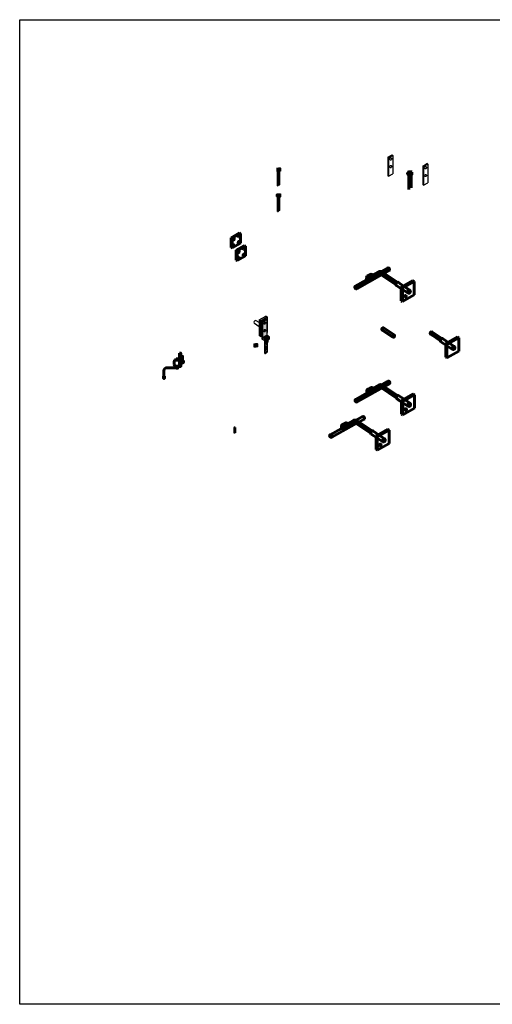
# Model space of a CAD drawing. Header units: inches. Extents: x 577 to 9538, y 274 to 2902.
# Tile 14 of 16: x 6891 to 8151, y 274 to 2902. Entities that reach past the tile are written whole.
import ezdxf

# ---------------------------------------------------------------- set-up
doc = ezdxf.new("R2010")
doc.units = ezdxf.units.IN
doc.header["$MEASUREMENT"] = 0
doc.linetypes.add('DASHED2', pattern=[0.375, 0.25, -0.125])
for name, color, linetype, lineweight in [('E-GND-GES', 92, 'Continuous', 60), ('E-ISO-LPS', 7, 'DASHED2', 40), ('E-LPS-COND', 92, 'Continuous', 60)]:
    doc.layers.add(name, color=color, linetype=linetype, lineweight=lineweight)
pattern_1 = [(75, (6171.745, 1172.293), (-7.485925, 2.005848), []), (165, (6171.745, 1172.293), (-2.005848, -7.485925), [])]

msp = doc.modelspace()

# ---------------------------------------------------------------- hatches: boundary and pattern name
at = {"layer": 'E-GND-GES', "lineweight": 30}
h = msp.add_hatch(color=0, dxfattribs=at)
h.dxf.hatch_style = 1
edge = h.paths.add_edge_path()
edge.add_ellipse((7581.96964, 2498.10991), major_axis=(4.94119, 0.24604), ratio=0.1891321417, start_angle=0, end_angle=178.92087072, ccw=False)
edge.add_line((7586.91083, 2498.46761), (7586.91083, 2506.00639))
edge.add_ellipse((7581.96964, 2505.778), major_axis=(4.94119, 0.24604), ratio=0.1891321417, start_angle=180, end_angle=358.92087072, ccw=False)
edge.add_line((7577.02845, 2505.42031), (7577.02845, 2497.88152))
edge = h.paths.add_edge_path()
edge.add_ellipse((7581.96964, 2498.10991), major_axis=(4.94119, 0.24604), ratio=0.1891321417, start_angle=180, end_angle=538.92087072)
edge.add_line((7577.02845, 2497.88152), (7577.02845, 2497.86388))
h = msp.add_hatch(color=0, dxfattribs=at)
h.dxf.hatch_style = 1
edge = h.paths.add_edge_path()
edge.add_ellipse((7581.96964, 2505.778), major_axis=(3.34505, 0.16656), ratio=0.1891321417, start_angle=0, end_angle=360)
h = msp.add_hatch(dxfattribs=at)
h.set_pattern_fill('ANSI31', color=0, scale=27, angle=194)
h.set_pattern_definition([(239, (5895.476, 1542.4195), (2.8929396, -1.7382535), [])])
edge = h.paths.add_edge_path()
edge.add_ellipse((7581.96964, 2498.10991), major_axis=(4.94119, 0.24604), ratio=0.1891321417, start_angle=226.85530253, end_angle=312.05744982, ccw=False)
edge.add_line((7578.62459, 2497.2598), (7578.62459, 2459.09007))
edge.add_arc((7581.2504, 2458.88491), 2.63381, 72.64210107, 175.53239854, ccw=False)
edge.add_arc((7582.90573, 2463.65469), 2.4177, 248.92035185, 365.55093439)
edge.add_line((7585.31209, 2463.88855), (7585.31417, 2497.58086))
at = {"layer": 'E-GND-GES'}
h = msp.add_hatch(dxfattribs=at)
h.set_pattern_fill('ANSI31', color=0, scale=5.2, angle=121)
h.set_pattern_definition([(166, (6347.3446, 1537.5685), (-0.15724923, -0.63069222), [])])
edge = h.paths.add_edge_path()
edge.add_ellipse((7932.09568, 2495.47503), major_axis=(3.34505, 0.16656), ratio=0.1891321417, start_angle=0, end_angle=360)
at = {"layer": 'E-GND-GES', "lineweight": 30}
h = msp.add_hatch(color=0, dxfattribs=at)
h.dxf.hatch_style = 1
h.paths.add_polyline_path([(7577.02845, 2433.99541), (7575.05941, 2435.30875), (7575.05941, 2431.42418), (7577.02845, 2430.11084)])
h.paths.add_polyline_path([(7577.02845, 2435.84812), (7575.05941, 2435.30875), (7577.02845, 2433.99541)])
h = msp.add_hatch(color=0, dxfattribs=at)
h.dxf.hatch_style = 1
edge = h.paths.add_edge_path()
edge.add_ellipse((7581.96964, 2429.25615), major_axis=(4.94119, 0.24604), ratio=0.1891321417, start_angle=0, end_angle=178.92087072, ccw=False)
edge.add_line((7586.91083, 2429.61385), (7586.91083, 2437.15263))
edge.add_ellipse((7581.96964, 2436.92424), major_axis=(4.94119, 0.24604), ratio=0.1891321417, start_angle=180, end_angle=358.92087072, ccw=False)
edge.add_line((7577.02845, 2436.56654), (7577.02845, 2429.02776))
edge = h.paths.add_edge_path()
edge.add_ellipse((7581.96964, 2429.25615), major_axis=(4.94119, 0.24604), ratio=0.1891321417, start_angle=180, end_angle=538.92087072)
edge.add_line((7577.02845, 2429.02776), (7577.02845, 2429.01011))
h = msp.add_hatch(color=0, dxfattribs=at)
h.dxf.hatch_style = 1
edge = h.paths.add_edge_path()
edge.add_ellipse((7581.96964, 2436.92424), major_axis=(3.34505, 0.16656), ratio=0.1891321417, start_angle=0, end_angle=360)
h = msp.add_hatch(dxfattribs=at)
h.set_pattern_fill('ANSI31', color=0, scale=27, angle=194)
h.set_pattern_definition([(239, (5895.476, 1473.5658), (2.8929396, -1.7382535), [])])
edge = h.paths.add_edge_path()
edge.add_ellipse((7581.96964, 2429.25615), major_axis=(4.94119, 0.24604), ratio=0.1891321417, start_angle=226.85530253, end_angle=312.05744982, ccw=False)
edge.add_line((7578.62459, 2428.40603), (7578.62459, 2390.23631))
edge.add_arc((7581.2504, 2390.03115), 2.63381, 72.64210107, 175.53239854, ccw=False)
edge.add_arc((7582.90573, 2394.80092), 2.4177, 248.92035185, 365.55093439)
edge.add_line((7585.31209, 2395.03479), (7585.31417, 2428.7271))
at = {"layer": 'E-GND-GES'}
h = msp.add_hatch(dxfattribs=at)
h.set_pattern_fill('NET', color=0, scale=62, angle=75)
h.set_pattern_definition(pattern_1)
edge = h.paths.add_edge_path()
edge.add_ellipse((7874.19333, 2236.10437), major_axis=(2.20632, -3.33649), ratio=0.7989329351, start_angle=360, end_angle=540)
edge.add_line((7871.98701, 2239.44086), (7854.91329, 2229.80793))
edge.add_arc((7852.16859, 2222.2935), 8, 56.29690175, 69.93490284, ccw=False)
edge.add_line((7856.6077, 2228.94889), (7862.57554, 2224.96837))
edge.add_line((7862.57554, 2224.96837), (7876.39965, 2232.76788))
h = msp.add_hatch(dxfattribs=at)
h.set_pattern_fill('NET', color=0, scale=62, angle=75)
h.set_pattern_definition(pattern_1)
edge = h.paths.add_edge_path()
edge.add_line((7855.7496, 2221.1172), (7855.28087, 2221.42984))
edge.add_arc((7851.95153, 2216.4383), 6, 56.29690175, 119.45708408)
edge.add_line((7849.0009, 2221.66264), (7832.47193, 2212.32734))
edge.add_line((7832.47193, 2212.32734), (7832.47193, 2211.25914))
edge.add_line((7832.47193, 2211.25914), (7823.70867, 2206.30979))
edge.add_line((7823.70867, 2206.30979), (7816.13666, 2207.9303))
edge.add_line((7816.13666, 2207.9303), (7786.27447, 2191.08216))
edge.add_ellipse((7788.16659, 2187.5684), major_axis=(2.20632, -3.33649), ratio=0.7989329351, start_angle=0, end_angle=173.53453794, ccw=False)
edge.add_line((7790.37291, 2184.23191), (7855.7496, 2221.1172))
h = msp.add_hatch(dxfattribs=at)
h.set_pattern_fill('ANSI31', color=0, scale=12, angle=140)
h.set_pattern_definition([(185, (6171.7453, 1172.2933), (0.1307336, -1.494292), [])])
edge = h.paths.add_edge_path()
edge.add_arc((7852.16859, 2222.2935), 8, 56.29690175, 119.45708408)
edge.add_line((7848.23442, 2229.2593), (7832.29681, 2220.25798))
edge.add_ellipse((7828.68593, 2219.11514), major_axis=(3.78638, 0.09393), ratio=0.9995949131, start_angle=355.21845111, end_angle=376.14767709, ccw=False)
edge.add_line((7832.46696, 2218.89057), (7832.47193, 2218.89338))
edge.add_line((7832.47193, 2218.89338), (7832.47193, 2212.32734))
edge.add_line((7832.47193, 2212.32734), (7849.0009, 2221.66264))
edge.add_arc((7851.95153, 2216.4383), 6, 56.29690175, 119.45708408, ccw=False)
edge.add_line((7855.28087, 2221.42984), (7894.12309, 2195.52227))
edge.add_ellipse((7898.02589, 2197.12114), major_axis=(-2.17242, -4.1537), ratio=0.7989329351, start_angle=216.76940226, end_angle=313.4812668, ccw=False)
edge.add_line((7897.77966, 2201.4874), (7856.6077, 2228.94889))
at = {"layer": 'E-GND-GES', "lineweight": 30}
h = msp.add_hatch(color=0, dxfattribs=at)
h.dxf.hatch_style = 1
h.paths.add_polyline_path([(7537.00489, 2097.29372), (7548.09466, 2103.56708), (7550.0637, 2102.25374), (7550.03554, 2066.38682), (7551.57173, 2067.25583), (7551.57173, 2108.72783), (7533.52339, 2098.51807), (7533.52339, 2057.04607), (7537.00489, 2059.01552)])
h = msp.add_hatch(color=0, dxfattribs=at)
h.dxf.hatch_style = 1
h.paths.add_polyline_path([(7550.0637, 2102.25374), (7538.97394, 2095.98037), (7538.97394, 2053.61464), (7550.03042, 2059.86918)])
edge = h.paths.add_edge_path(flags=16)
edge.add_ellipse((7544.52544, 2092.7528), major_axis=(-1.56414, -2.99067), ratio=0.7989329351, start_angle=329.14922726, end_angle=561.1014418, ccw=False)
edge.add_ellipse((7544.52544, 2092.7528), major_axis=(-1.56414, -2.99067), ratio=0.7989329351, start_angle=201.1014418, end_angle=329.14922726, ccw=False)
edge = h.paths.add_edge_path(flags=16)
edge.add_ellipse((7544.52544, 2072.0168), major_axis=(-1.56414, -2.99067), ratio=0.7989329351, start_angle=202.51259684, end_angle=328.97539206, ccw=False)
edge.add_ellipse((7544.52544, 2072.0168), major_axis=(-1.56414, -2.99067), ratio=0.7989329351, start_angle=328.97539206, end_angle=562.51259684, ccw=False)
h = msp.add_hatch(color=0, dxfattribs=at)
h.dxf.hatch_style = 1
edge = h.paths.add_edge_path()
edge.add_line((7550.0637, 2059.88801), (7538.97394, 2053.61464))
edge.add_line((7538.97394, 2053.61464), (7543.78885, 2050.40312))
edge.add_ellipse((7548.29473, 2049.61365), major_axis=(4.63216, 0), ratio=0.7348932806, start_angle=37.11612019, end_angle=166.59024122, ccw=False)
edge.add_line((7551.98848, 2051.66782), (7557.61552, 2054.85098))
edge.add_line((7557.61552, 2054.85098), (7550.0637, 2059.88801))
h = msp.add_hatch(color=0, dxfattribs=at)
h.dxf.hatch_style = 1
edge = h.paths.add_edge_path()
edge.add_ellipse((7548.29473, 2049.61365), major_axis=(4.63216, 0), ratio=0.7348932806, start_angle=37.11612019, end_angle=166.59024122)
edge.add_line((7543.78885, 2050.40312), (7544.95, 2049.62863))
edge.add_ellipse((7548.29473, 2049.61365), major_axis=(3.34479, 0), ratio=0.7348932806, start_angle=36.93466646, end_angle=179.65066297, ccw=False)
edge.add_line((7550.96829, 2051.09071), (7551.98848, 2051.66782))
edge = h.paths.add_edge_path()
edge.add_ellipse((7548.29473, 2049.61365), major_axis=(3.34479, 0), ratio=0.7348932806, start_angle=36.93466646, end_angle=179.65066297)
edge.add_line((7544.95, 2049.62863), (7546.52576, 2048.57761))
edge.add_line((7546.52576, 2048.57761), (7550.96829, 2051.09071))
at = {"layer": 'E-GND-GES'}
h = msp.add_hatch(dxfattribs=at)
h.set_pattern_fill('ANSI31', color=0, scale=9.1, angle=60)
h.set_pattern_definition([(105, (6330.6818, 1071.4648), (-1.0987406, -0.29440666), [])])
edge = h.paths.add_edge_path()
edge.add_ellipse((8016.8651, 2046.9199), major_axis=(-2.17242, -4.1537), ratio=0.7989329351, start_angle=216.76940226, end_angle=313.4812668, ccw=False)
edge.add_line((8014.52406, 2052.68338), (7990.4728, 2068.72546))
edge.add_ellipse((7988.84348, 2065.61018), major_axis=(-1.62932, -3.11528), ratio=0.7989329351, start_angle=180, end_angle=360)
edge.add_line((7987.21416, 2062.49491), (8012.9623, 2045.32103))
at = {"layer": 'E-GND-GES', "lineweight": 30}
h = msp.add_hatch(color=0, dxfattribs=at)
h.dxf.hatch_style = 1
edge = h.paths.add_edge_path()
edge.add_ellipse((7520.47572, 2029.1389), major_axis=(4.94119, 0.24604), ratio=0.1891321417, start_angle=0, end_angle=178.92087072, ccw=False)
edge.add_line((7525.41691, 2029.38493), (7525.41691, 2037.03538))
edge.add_ellipse((7520.47572, 2036.80699), major_axis=(4.94119, 0.24604), ratio=0.1891321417, start_angle=180, end_angle=358.92087072, ccw=False)
edge.add_line((7515.53453, 2036.56095), (7515.53453, 2028.9105))
edge = h.paths.add_edge_path()
edge.add_ellipse((7520.47572, 2029.1389), major_axis=(4.94119, 0.24604), ratio=0.1891321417, start_angle=180, end_angle=538.92087072)
edge.add_line((7515.53453, 2028.9105), (7515.53453, 2028.89286))
h = msp.add_hatch(color=0, dxfattribs=at)
h.dxf.hatch_style = 1
edge = h.paths.add_edge_path()
edge.add_ellipse((7520.47572, 2036.80699), major_axis=(3.34505, 0.16656), ratio=0.1891321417, start_angle=0, end_angle=360)
h = msp.add_hatch(color=0, dxfattribs=at)
h.dxf.hatch_style = 1
edge = h.paths.add_edge_path()
edge.add_line((7552.92689, 2047.57951), (7546.52576, 2043.95845))
edge.add_line((7546.52576, 2043.95845), (7543.66256, 2045.86819))
edge.add_line((7543.66256, 2045.86819), (7543.66256, 2041.85861))
edge.add_ellipse((7548.29473, 2041.85861), major_axis=(4.63216, 0), ratio=0.7348932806, start_angle=180, end_angle=223.7736179)
edge.add_ellipse((7548.29473, 2041.85861), major_axis=(4.63216, 0), ratio=0.7348932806, start_angle=223.7736179, end_angle=316.2152441)
edge.add_ellipse((7548.29473, 2041.85861), major_axis=(4.63216, 0), ratio=0.7348932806, start_angle=316.2152441, end_angle=360)
edge.add_line((7552.92689, 2041.85861), (7552.92689, 2047.57951))
h = msp.add_hatch(dxfattribs=at)
h.set_pattern_fill('ANSI31', color=0, scale=27)
h.set_pattern_definition([(45, (5962.0074, 1069.4122), (-2.3864854, 2.3864854), [])])
edge = h.paths.add_edge_path()
edge.add_ellipse((7548.29473, 2041.85861), major_axis=(4.63216, 0), ratio=0.7348932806, start_angle=223.7736179, end_angle=316.2152441, ccw=False)
edge.add_line((7544.94994, 2039.50359), (7544.94994, 2011.12286))
edge.add_arc((7547.57575, 2010.9177), 2.63381, 72.64210107, 175.53239854, ccw=False)
edge.add_arc((7549.23108, 2015.68748), 2.4177, 248.92035185, 365.55093439)
edge.add_line((7551.63744, 2015.92134), (7551.63889, 2039.50311))
at = {"layer": 'E-GND-GES'}
h = msp.add_hatch(color=0, dxfattribs=at)
h.dxf.hatch_style = 1
h.paths.add_polyline_path([(7317.01218, 1977.00807), (7320.74874, 1977.00807), (7320.74874, 2012.26566), (7317.01218, 2012.26566)])
h = msp.add_hatch(color=0, dxfattribs=at)
h.dxf.hatch_style = 1
h.paths.add_polyline_path([(7315.12374, 1997.13687), (7308.1383, 1997.13687), (7308.1383, 1993.38687), (7315.12374, 1993.38687)])
h.paths.add_polyline_path([(7317.01218, 1997.13687), (7315.12374, 1997.13687), (7315.12374, 1993.38687), (7317.01218, 1993.38687)])
h = msp.add_hatch(color=0, dxfattribs=at)
h.dxf.hatch_style = 1
h.paths.add_polyline_path([(7312.59249, 1971.97242), (7312.59249, 1977.52576), (7311.40402, 1974.74909), (7311.40402, 1971.97242)])
h.paths.add_polyline_path([(7312.59249, 1977.52576), (7311.40402, 1977.52576), (7311.40402, 1974.74909)], flags=17)
h.paths.add_polyline_path([(7311.40402, 1974.74909), (7311.40402, 1977.52576), (7310.21556, 1977.52576), (7310.21556, 1971.97242)])
h.paths.add_polyline_path([(7311.37318, 1971.97242, -0.0151483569), (7311.40402, 1974.74909), (7310.21556, 1971.97242)])
h = msp.add_hatch(color=0, dxfattribs=at)
h.dxf.hatch_style = 1
h.paths.add_polyline_path([(7311.40402, 1971.97242), (7311.40402, 1974.74909), (7310.21556, 1971.97242)])
h = msp.add_hatch(color=0, dxfattribs=at)
h.dxf.hatch_style = 1
h.paths.add_polyline_path([(7277.27743, 1944.97242), (7277.27743, 1950.52576), (7276.08896, 1947.74909), (7276.08896, 1944.97242)])
h.paths.add_polyline_path([(7277.27743, 1950.52576), (7276.08896, 1950.52576), (7276.08896, 1947.74909)], flags=17)
h.paths.add_polyline_path([(7276.08896, 1947.74909), (7276.08896, 1950.52576), (7274.90049, 1950.52576), (7274.90049, 1944.97242)])
h.paths.add_polyline_path([(7276.05811, 1944.97242, -0.0151483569), (7276.08896, 1947.74909), (7274.90049, 1944.97242)])
h = msp.add_hatch(color=0, dxfattribs=at)
h.dxf.hatch_style = 1
h.paths.add_polyline_path([(7276.08896, 1944.97242), (7276.08896, 1947.74909), (7274.90049, 1944.97242)])
h = msp.add_hatch(dxfattribs=at)
h.set_pattern_fill('NET', color=0, scale=65, angle=-12.62011151)
h.set_pattern_definition([(347.3799, (6023.141, 1288.551), (1.775197, 7.9287), []), (77.3799, (6023.141, 1288.551), (-7.9287, 1.775197), [])])
edge = h.paths.add_edge_path()
edge.add_ellipse((7874.95747, 1933.88878), major_axis=(2.20632, -3.33649), ratio=0.7989329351, start_angle=360, end_angle=540)
edge.add_line((7872.75116, 1937.22527), (7787.03861, 1888.86656))
edge.add_ellipse((7788.93073, 1885.35281), major_axis=(2.20632, -3.33649), ratio=0.7989329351, start_angle=0, end_angle=173.53453794, ccw=False)
edge.add_line((7796.39447, 1884.98253), (7877.16379, 1930.55229))
h = msp.add_hatch(dxfattribs=at)
h.set_pattern_fill('ANSI31', color=0, scale=9.1, angle=60)
h.set_pattern_definition([(105, (6212.6067, 919.4504), (-1.0987406, -0.29440666), [])])
edge = h.paths.add_edge_path()
edge.add_ellipse((7898.79004, 1894.90554), major_axis=(-2.17242, -4.1537), ratio=0.7989329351, start_angle=216.76940226, end_angle=313.4812668, ccw=False)
edge.add_line((7898.5438, 1899.27181), (7872.39773, 1916.71111))
edge.add_ellipse((7870.76842, 1913.59583), major_axis=(-1.62932, -3.11528), ratio=0.7989329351, start_angle=180, end_angle=350.25066906)
edge.add_line((7868.74117, 1910.74597), (7894.88723, 1893.30667))
h = msp.add_hatch(dxfattribs=at)
h.set_pattern_fill('ANSI31', color=0, scale=12, angle=140)
h.set_pattern_definition([(185, (6104.798, 775.6703), (0.1307336, -1.494292), [])])
edge = h.paths.add_edge_path()
edge.add_arc((7785.22124, 1825.67054), 8, 56.29690175, 119.45708408)
edge.add_line((7781.28706, 1832.63634), (7765.34946, 1823.63503))
edge.add_ellipse((7761.73858, 1822.49218), major_axis=(3.78638, 0.09393), ratio=0.9995949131, start_angle=355.21845111, end_angle=376.14767709, ccw=False)
edge.add_line((7765.51961, 1822.26761), (7765.52458, 1822.27042))
edge.add_line((7765.52458, 1822.27042), (7765.52458, 1815.70438))
edge.add_line((7765.52458, 1815.70438), (7782.05355, 1825.03968))
edge.add_arc((7785.00418, 1819.81534), 6, 56.29690175, 119.45708408, ccw=False)
edge.add_line((7788.33352, 1824.80688), (7827.17574, 1798.89931))
edge.add_ellipse((7831.07854, 1800.49818), major_axis=(-2.17242, -4.1537), ratio=0.7989329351, start_angle=216.76940226, end_angle=313.4812668, ccw=False)
edge.add_line((7830.8323, 1804.86444), (7789.66035, 1832.32594))
at = {"layer": 'E-ISO-LPS', "linetype": 'Continuous', "transparency": 33554687}
h = msp.add_hatch(color=0, dxfattribs=at)
h.dxf.hatch_style = 1
edge = h.paths.add_edge_path()
edge.add_line((7465.47367, 1811.33424), (7465.33642, 1811.20682))
edge.add_line((7465.33642, 1811.20682), (7464.56005, 1810.75539))
edge.add_line((7464.56005, 1810.75539), (7463.77924, 1811.20298))
edge.add_line((7463.77924, 1811.20298), (7463.77647, 1812.10298))
edge.add_line((7463.77647, 1812.10298), (7463.91388, 1812.23054))
edge.add_arc((7460.97989, 1818.17159), 6.62603, 296.28249635, 304.07086136)
edge.add_line((7464.69191, 1812.68295), (7465.47414, 1812.12324))
edge.add_line((7465.47414, 1812.12324), (7465.4749, 1813.39207))
edge.add_ellipse((7464.42362, 1813.41021), major_axis=(1.05129, -0.01814), ratio=0.3170602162, start_angle=360, end_angle=453.75300662)
edge.add_ellipse((7464.42362, 1813.41021), major_axis=(1.05129, -0.01814), ratio=0.3170602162, start_angle=453.75300662, end_angle=540.60517524)
edge.add_line((7463.37233, 1813.42483), (7463.36826, 1806.64286))
edge.add_line((7463.36826, 1806.64286), (7465.47083, 1806.60658))
edge.add_line((7465.47083, 1806.60658), (7465.47183, 1808.26581))
edge.add_line((7465.47183, 1808.26581), (7465.33458, 1808.1384))
edge.add_line((7465.33458, 1808.1384), (7464.55821, 1807.68696))
edge.add_line((7464.55821, 1807.68696), (7463.7774, 1808.13456))
edge.add_line((7463.7774, 1808.13456), (7463.77462, 1809.03455))
edge.add_line((7463.77462, 1809.03455), (7463.91204, 1809.16212))
edge.add_arc((7460.97805, 1815.10316), 6.62603, 296.28249635, 304.07086136)
edge.add_line((7464.69007, 1809.61452), (7465.4723, 1809.05482))
edge.add_line((7465.4723, 1809.05482), (7465.47367, 1811.33424))
edge = h.paths.add_edge_path()
edge.add_line((7465.46958, 1804.51373), (7465.33233, 1804.38631))
edge.add_line((7465.33233, 1804.38631), (7464.55595, 1803.93488))
edge.add_line((7464.55595, 1803.93488), (7463.77515, 1804.38247))
edge.add_line((7463.77515, 1804.38247), (7463.77237, 1805.28247))
edge.add_line((7463.77237, 1805.28247), (7463.90979, 1805.41003))
edge.add_arc((7460.9758, 1811.35107), 6.62603, 296.28249635, 304.07086136)
edge.add_line((7464.68782, 1805.86244), (7465.47005, 1805.30273))
edge.add_line((7465.47005, 1805.30273), (7465.47083, 1806.60658))
edge.add_line((7465.47083, 1806.60658), (7463.36826, 1806.64286))
edge.add_line((7463.36826, 1806.64286), (7463.36416, 1799.82235))
edge.add_ellipse((7464.41545, 1799.80421), major_axis=(1.05129, -0.01814), ratio=0.3170602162, start_angle=0.60517524, end_angle=180, ccw=False)
edge.add_line((7465.46674, 1799.78959), (7465.46773, 1801.4453))
edge.add_line((7465.46773, 1801.4453), (7465.33049, 1801.31789))
edge.add_line((7465.33049, 1801.31789), (7464.55411, 1800.86645))
edge.add_line((7464.55411, 1800.86645), (7463.77331, 1801.31405))
edge.add_line((7463.77331, 1801.31405), (7463.77053, 1802.21404))
edge.add_line((7463.77053, 1802.21404), (7463.90795, 1802.34161))
edge.add_arc((7460.97396, 1808.28265), 6.62603, 296.28249635, 304.07086136)
edge.add_line((7464.68598, 1802.79401), (7465.46821, 1802.23431))
edge.add_line((7465.46821, 1802.23431), (7465.46958, 1804.51373))
at = {"layer": 'E-ISO-LPS', "linetype": 'Continuous', "transparency": 33554559}
h = msp.add_hatch(color=0, dxfattribs=at)
h.dxf.hatch_style = 1
edge = h.paths.add_edge_path()
edge.add_ellipse((7464.41545, 1799.80421), major_axis=(1.05129, -0.01814), ratio=0.3170602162, start_angle=180, end_angle=360)
edge.add_line((7465.46674, 1799.78607), (7465.46674, 1799.78959))
edge.add_ellipse((7464.41545, 1799.80421), major_axis=(1.05129, -0.01814), ratio=0.3170602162, start_angle=0.60517524, end_angle=180)
edge = h.paths.add_edge_path(flags=16)
edge.add_ellipse((7464.41545, 1799.80421), major_axis=(0.94616, -0.01633), ratio=0.3170602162, start_angle=0, end_angle=360)

# ---------------------------------------------------------------- linework, layer by layer
at = {"layer": 'E-GND-GES', "color": 0, "lineweight": 30}
for p, q in [((7873.12717, 2535.24702), (7884.21693, 2541.52038)), ((7875.09621, 2533.93368), (7873.12717, 2535.24702)), ((7873.12717, 2535.24702), (7873.12717, 2485.78457)), ((7875.09621, 2533.93368), (7886.18597, 2540.20704)), ((7875.09621, 2533.93368), (7875.09621, 2484.47123)), ((7886.18597, 2540.20704), (7884.21693, 2541.52038)), ((7886.18597, 2540.20704), (7886.18597, 2490.74459)), ((7577.02845, 2505.54961), (7577.02845, 2497.86388)), ((7578.62459, 2459.09007), (7578.62459, 2497.2598)), ((7585.31209, 2463.88855), (7585.31417, 2497.58086)), ((7586.91083, 2506.02404), (7586.91083, 2498.35595)), ((7966.15962, 2511.70885), (7977.24939, 2517.98222)), ((7968.12867, 2510.39551), (7966.15962, 2511.70885)), ((7966.15962, 2511.70885), (7966.15962, 2462.2464)), ((7968.12867, 2510.39551), (7979.21843, 2516.66888)), ((7968.12867, 2510.39551), (7968.12867, 2460.93306)), ((7979.21843, 2516.66888), (7977.24939, 2517.98222)), ((7979.21843, 2516.66888), (7979.21843, 2467.20642)), ((7875.09621, 2484.47123), (7873.12717, 2485.78457)), ((7875.09621, 2484.47123), (7886.18597, 2490.74459)), ((7927.1545, 2492.5462), (7925.18545, 2493.85954)), ((7927.1545, 2488.66162), (7925.18545, 2489.97497)), ((7968.12867, 2460.93306), (7966.15962, 2462.2464)), ((7968.12867, 2460.93306), (7979.21843, 2467.20642)), ((7575.05087, 2435.30641), (7577.04512, 2435.85268)), ((7577.02845, 2433.99541), (7575.05941, 2435.30875)), ((7575.05941, 2435.30875), (7575.05941, 2431.42418)), ((7577.02845, 2430.11084), (7575.05941, 2431.42418)), ((7577.02845, 2436.69585), (7577.02845, 2429.01011)), ((7578.62459, 2390.23631), (7578.62459, 2428.40603)), ((7585.31209, 2395.03479), (7585.31417, 2428.7271)), ((7586.91083, 2437.17028), (7586.91083, 2429.50219)), ((7529.58531, 2101.14476), (7547.63365, 2111.35451)), ((7533.52339, 2098.51807), (7551.57173, 2108.72783)), ((7537.00489, 2097.29372), (7548.09466, 2103.56708)), ((7551.57173, 2108.72783), (7547.63365, 2111.35451)), ((7550.0637, 2102.25374), (7548.09466, 2103.56708)), ((7551.57173, 2108.72783), (7551.57173, 2067.25583)), ((7524.02079, 2086.57973), (7517.52597, 2090.91174)), ((7529.58531, 2093.6254), (7521.69702, 2098.88685)), ((7529.58531, 2082.86822), (7524.02079, 2086.57973)), ((7533.52339, 2098.51807), (7529.58531, 2101.14476)), ((7529.58531, 2101.14476), (7529.58531, 2059.67276)), ((7533.52339, 2098.51807), (7533.52339, 2057.04607)), ((7538.97394, 2095.98037), (7537.00489, 2097.29372)), ((7537.00489, 2097.29372), (7537.00489, 2050.30882)), ((7538.97394, 2095.98037), (7550.0637, 2102.25374)), ((7538.97394, 2095.98037), (7538.97394, 2048.99548)), ((7550.0637, 2102.25374), (7550.03042, 2059.86918)), ((7533.52339, 2057.04607), (7529.58531, 2059.67276)), ((7533.52339, 2057.04607), (7537.00489, 2059.01552)), ((7538.97394, 2048.99548), (7537.00489, 2050.30882)), ((7538.97394, 2053.61464), (7550.0637, 2059.88801)), ((7546.52576, 2048.57761), (7538.97394, 2053.61464)), ((7546.52576, 2048.57761), (7557.61552, 2054.85098)), ((7546.52576, 2043.95845), (7557.61552, 2050.23181)), ((7550.02667, 2066.3818), (7551.57173, 2067.25583)), ((7557.61552, 2054.85098), (7550.0637, 2059.88801)), ((7557.61552, 2050.23181), (7557.61552, 2054.85098)), ((7515.53453, 2036.57859), (7515.53453, 2028.89286)), ((7525.41691, 2037.05302), (7525.41691, 2029.38493)), ((7546.52576, 2043.95845), (7538.97394, 2048.99548)), ((7543.66256, 2045.86819), (7543.66256, 2049.61365)), ((7543.66256, 2045.86819), (7543.66256, 2041.85861)), ((7544.94994, 2011.12286), (7544.94994, 2039.50359)), ((7546.52576, 2043.95845), (7546.52576, 2048.57761)), ((7551.63744, 2015.92134), (7551.63889, 2039.50311)), ((7552.92689, 2047.57951), (7552.92689, 2049.61365)), ((7552.92689, 2047.57951), (7552.92689, 2041.85861))]:
    msp.add_line(p, q, dxfattribs=at)
at = {"layer": 'E-GND-GES', "color": 0, "lineweight": 20}
msp.add_line((7925.17692, 2493.8572), (7927.17116, 2494.40347), dxfattribs=at)
at = {"layer": 'E-GND-GES', "color": 0}
for p, q in [((7925.18545, 2493.85954), (7925.18545, 2489.97497)), ((7927.1545, 2495.24664), (7927.1545, 2487.5609)), ((7928.75064, 2448.7871), (7928.75064, 2486.95682)), ((7935.43814, 2453.58558), (7935.44021, 2487.27788)), ((7937.03687, 2495.72106), (7937.03687, 2488.05297)), ((7455.02586, 2320.42936), (7477.58628, 2333.19156)), ((7455.02586, 2320.42936), (7455.02586, 2294.50936)), ((7457.48716, 2318.78768), (7455.02586, 2320.42936)), ((7457.48716, 2318.78768), (7480.04758, 2331.54988)), ((7457.48716, 2318.78768), (7457.48716, 2292.86768)), ((7480.04758, 2331.54988), (7477.58628, 2333.19156)), ((7480.04758, 2331.54988), (7480.04758, 2305.62988)), ((7457.48716, 2292.86768), (7455.02586, 2294.50936)), ((7457.48716, 2292.86768), (7480.04758, 2305.62988)), ((7468.35812, 2286.74266), (7490.91854, 2299.50486)), ((7468.35812, 2286.74266), (7468.35812, 2260.82266)), ((7470.81942, 2285.10098), (7468.35812, 2286.74266)), ((7470.81942, 2285.10098), (7493.37984, 2297.86318)), ((7493.37984, 2297.86318), (7490.91854, 2299.50486)), ((7493.37984, 2297.86318), (7493.37984, 2271.94318)), ((7470.81942, 2259.18098), (7468.35812, 2260.82266)), ((7470.81942, 2285.10098), (7470.81942, 2259.18098)), ((7470.81942, 2259.18098), (7493.37984, 2271.94318)), ((7816.13666, 2207.9303), (7871.98701, 2239.44086)), ((7785.96027, 2190.90489), (7816.13666, 2207.9303)), ((7790.37291, 2184.23191), (7855.7496, 2221.1172)), ((7816.13666, 2207.9303), (7816.13666, 2214.07264)), ((7816.13666, 2207.9303), (7823.70867, 2206.30979)), ((7818.1072, 2217.48968), (7826.76728, 2222.38076)), ((7823.70867, 2213.94402), (7832.47193, 2218.89338)), ((7823.70867, 2206.30979), (7823.70867, 2213.94402)), ((7823.70867, 2206.30979), (7832.47193, 2211.25914)), ((7832.29681, 2220.25798), (7848.23442, 2229.2593)), ((7832.47193, 2212.32734), (7849.0009, 2221.66264)), ((7832.47193, 2211.25914), (7832.47193, 2218.89338)), ((7894.12309, 2195.52227), (7855.28087, 2221.42984)), ((7855.7496, 2221.1172), (7876.39965, 2232.76788)), ((7897.77966, 2201.4874), (7856.6077, 2228.94889)), ((7902.61891, 2188.45492), (7895.85347, 2192.96743)), ((7908.67985, 2195.61769), (7900.19831, 2201.27484)), ((7926.95097, 2172.22555), (7902.61891, 2188.45492)), ((7908.41528, 2187.98463), (7939.7492, 2205.70991)), ((7911.83376, 2185.70453), (7908.41528, 2187.98463)), ((7908.41528, 2187.98463), (7908.41528, 2151.98463)), ((7931.29581, 2180.53295), (7908.67985, 2195.61769)), ((7911.83376, 2185.70453), (7943.16768, 2203.4298)), ((7911.83376, 2185.70453), (7911.83376, 2149.70453)), ((7943.16768, 2203.4298), (7939.7492, 2205.70991)), ((7943.16768, 2203.4298), (7943.16768, 2167.4298)), ((7911.83376, 2149.70453), (7943.16768, 2167.4298)), ((7911.83376, 2149.70453), (7908.41528, 2151.98463)), ((7889.73747, 2060.94682), (7861.45056, 2079.81405)), ((7886.47884, 2054.71626), (7858.19193, 2073.5835)), ((8012.9623, 2045.32103), (7987.21416, 2062.49491)), ((8016.61886, 2051.28616), (7990.4728, 2068.72546)), ((8027.51906, 2045.41645), (8019.03752, 2051.0736)), ((8027.25449, 2037.78339), (8058.58841, 2055.50867)), ((8030.67296, 2035.50329), (8062.00689, 2053.22856)), ((8062.00689, 2053.22856), (8058.58841, 2055.50867)), ((8062.00689, 2053.22856), (8062.00689, 2017.22856)), ((8021.45811, 2038.25368), (8014.69268, 2042.76619)), ((8045.79018, 2022.02431), (8021.45811, 2038.25368)), ((8030.67296, 2035.50329), (8027.25449, 2037.78339)), ((8027.25449, 2037.78339), (8027.25449, 2001.78339)), ((8050.13502, 2030.33171), (8027.51906, 2045.41645)), ((8030.67296, 2035.50329), (8030.67296, 1999.50329)), ((8030.67296, 1999.50329), (8027.25449, 2001.78339)), ((8030.67296, 1999.50329), (8062.00689, 2017.22856)), ((7311.42174, 1973.34284), (7284.08896, 1973.34284)), ((7303.3215, 1989.13701), (7303.32145, 1982.15727)), ((7317.01218, 1997.13687), (7308.1383, 1997.13687)), ((7308.1383, 1997.13687), (7308.1383, 1993.38687)), ((7317.01218, 1993.38687), (7308.1383, 1993.38687)), ((7309.31524, 1976.15716), (7311.65699, 1976.15625)), ((7310.66039, 1995.13687), (7309.32161, 1995.13689)), ((7325.74422, 1989.92516), (7320.74874, 1989.92516)), ((7325.74422, 1988.67516), (7320.74874, 1988.67516)), ((7321.99422, 1989.92516), (7321.15603, 1988.67516)), ((7323.24422, 1989.92516), (7322.40603, 1988.67516)), ((7324.49422, 1989.92516), (7323.65603, 1988.67516)), ((7325.74422, 1989.92516), (7324.90603, 1988.67516)), ((7325.74422, 1990.34158), (7328.04944, 1990.34158)), ((7325.74422, 1989.92516), (7325.74422, 1988.67516)), ((7325.74422, 1988.22313), (7328.04944, 1988.22313)), ((7276.08896, 1947.74909), (7276.08896, 1965.34284)), ((7786.72441, 1888.6893), (7872.75116, 1937.22527)), ((7791.13705, 1882.01632), (7877.16379, 1930.55229)), ((7818.87135, 1915.27409), (7827.53142, 1920.16517)), ((7833.06095, 1918.04239), (7850.06907, 1927.64831)), ((7833.23608, 1910.11175), (7849.76505, 1919.44705)), ((7894.88723, 1893.30667), (7856.04501, 1919.21425)), ((7898.5438, 1899.27181), (7856.34904, 1927.41551)), ((7816.9008, 1905.7147), (7816.9008, 1911.85705)), ((7816.9008, 1905.7147), (7824.47281, 1904.09419)), ((7824.47281, 1911.72843), (7833.23608, 1916.67778)), ((7824.47281, 1904.09419), (7824.47281, 1911.72843)), ((7824.47281, 1904.09419), (7833.23608, 1909.04355)), ((7833.23608, 1909.04355), (7833.23608, 1916.67778)), ((7909.444, 1893.4021), (7900.96246, 1899.05925)), ((7909.17942, 1885.76904), (7940.51335, 1903.49432)), ((7932.05996, 1878.31736), (7909.444, 1893.4021)), ((7912.5979, 1883.48894), (7943.93182, 1901.21421)), ((7943.93182, 1901.21421), (7940.51335, 1903.49432)), ((7943.93182, 1901.21421), (7943.93182, 1865.21421)), ((7903.38305, 1886.23933), (7896.61762, 1890.75184)), ((7927.71512, 1870.00996), (7903.38305, 1886.23933)), ((7912.5979, 1883.48894), (7909.17942, 1885.76904)), ((7909.17942, 1885.76904), (7909.17942, 1849.76904)), ((7912.5979, 1883.48894), (7912.5979, 1847.48894)), ((7788.16098, 1833.29502), (7805.03966, 1842.81791)), ((7912.5979, 1847.48894), (7909.17942, 1849.76904)), ((7912.5979, 1847.48894), (7943.93182, 1865.21421)), ((7723.42555, 1787.60895), (7788.80225, 1824.49424)), ((7749.18931, 1811.30734), (7749.18931, 1817.44968)), ((7751.15985, 1820.86672), (7759.81993, 1825.7578)), ((7756.76132, 1817.32107), (7765.52458, 1822.27042)), ((7756.76132, 1809.68683), (7756.76132, 1817.32107)), ((7756.76132, 1809.68683), (7765.52458, 1814.63618)), ((7765.34946, 1823.63503), (7781.28706, 1832.63634)), ((7765.52458, 1815.70438), (7782.05355, 1825.03968)), ((7765.52458, 1814.63618), (7765.52458, 1822.27042)), ((7827.17574, 1798.89931), (7788.33352, 1824.80688)), ((7830.8323, 1804.86444), (7789.66035, 1832.32594)), ((7795.62819, 1828.34542), (7809.4523, 1836.14493)), ((7719.01292, 1794.28193), (7749.18931, 1811.30734)), ((7749.18931, 1811.30734), (7756.76132, 1809.68683)), ((7835.67156, 1791.83196), (7828.90612, 1796.34448)), ((7841.7325, 1798.99473), (7833.25096, 1804.65188)), ((7860.00362, 1775.60259), (7835.67156, 1791.83196)), ((7841.46793, 1791.36168), (7872.80185, 1809.08695)), ((7844.88641, 1789.08157), (7841.46793, 1791.36168)), ((7841.46793, 1791.36168), (7841.46793, 1755.36168)), ((7864.34846, 1783.91), (7841.7325, 1798.99473)), ((7844.88641, 1789.08157), (7876.22033, 1806.80684)), ((7844.88641, 1789.08157), (7844.88641, 1753.08157)), ((7876.22033, 1806.80684), (7872.80185, 1809.08695)), ((7876.22033, 1806.80684), (7876.22033, 1770.80684)), ((7844.88641, 1753.08157), (7876.22033, 1770.80684)), ((7844.88641, 1753.08157), (7841.46793, 1755.36168))]:
    msp.add_line(p, q, dxfattribs=at)
at = {"layer": 'E-GND-GES', "color": 0, "lineweight": 30}
msp.add_lwpolyline([(6891.36412, 2902.25762), (9537.50347, 2902.25762), (9537.50347, 274.15112), (6891.36412, 274.15112)], close=True, dxfattribs=at)
at = {"layer": 'E-GND-GES', "color": 0}
for points in [[(7317.01218, 2012.26566), (7320.74874, 2012.26566), (7320.74874, 1977.00807), (7317.01218, 1977.00807)], [(7320.74874, 2003.46457), (7325.74422, 2003.46457), (7325.74422, 1985.80916), (7320.74874, 1985.80916)], [(7325.74422, 1991.36672), (7328.04944, 1991.36672), (7328.04944, 1987.2336), (7325.74422, 1987.2336)]]:
    msp.add_lwpolyline(points, close=True, dxfattribs=at)
at = {"layer": 'E-GND-GES', "color": 0, "lineweight": 30}
for centre, radius, start, end in [((7581.2504, 2458.88491), 2.63381, 72.64210107, 175.53239854), ((7579.32755, 2461.72631), 2.72835, 255.06932287, 353.10517674), ((7582.90573, 2463.65469), 2.4177, 248.92035185, 5.5509344), ((7581.2504, 2390.03115), 2.63381, 72.64210107, 175.53239854), ((7579.32755, 2392.87255), 2.72835, 255.06932287, 353.10517674), ((7582.90573, 2394.80092), 2.4177, 248.92035185, 5.5509344), ((7541.60227, 2094.59785), 3.7884, 275.3781414, 21.60612235), ((7541.53332, 2073.86306), 3.7884, 275.3781414, 21.60612235), ((7547.57575, 2010.9177), 2.63381, 72.64210107, 175.53239854), ((7545.6529, 2013.7591), 2.72835, 255.06932287, 353.10517674), ((7549.23108, 2015.68748), 2.4177, 248.92035185, 5.5509344)]:
    msp.add_arc(centre, radius, start, end, dxfattribs=at)
at = {"layer": 'E-GND-GES', "color": 0}
for centre, radius, start, end in [((7852.16859, 2222.2935), 8, 56.29690175, 119.45708408), ((7851.95153, 2216.4383), 6, 56.29690175, 119.45708408), ((7284.08896, 1965.34284), 8, 90, 180), ((7309.32145, 1982.15716), 6, 179.99889216, 269.94077239), ((7309.3215, 1989.13689), 6, 89.99889216, 179.99889216), ((7852.71567, 1914.2227), 6, 56.29690175, 119.45708408), ((7853.0197, 1922.42397), 6, 56.29690175, 119.45708408), ((7785.22124, 1825.67054), 8, 56.29690175, 119.45708408), ((7785.00418, 1819.81534), 6, 56.29690175, 119.45708408)]:
    msp.add_arc(centre, radius, start, end, dxfattribs=at)
at = {"layer": 'E-GND-GES', "color": 0, "lineweight": 30}
for centre, major_axis, ratio in [((7880.64771, 2530.70611), (-1.56414, -2.99067), 0.7989329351), ((7581.96964, 2505.778), (4.94119, 0.24604), 0.1891321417), ((7581.96964, 2498.10991), (4.94119, 0.24604), 0.1891321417), ((7581.96964, 2505.778), (3.34505, 0.16656), 0.1891321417), ((7880.64771, 2509.97011), (-1.56414, -2.99067), 0.7989329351), ((7973.68017, 2507.16794), (-1.56414, -2.99067), 0.7989329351), ((7973.68017, 2486.43194), (-1.56414, -2.99067), 0.7989329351), ((7581.96964, 2436.92424), (4.94119, 0.24604), 0.1891321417), ((7581.96964, 2429.25615), (4.94119, 0.24604), 0.1891321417), ((7581.96964, 2436.92424), (3.34505, 0.16656), 0.1891321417), ((7544.52544, 2092.7528), (-1.56414, -2.99067), 0.7989329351), ((7544.52544, 2072.0168), (-1.56414, -2.99067), 0.7989329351), ((7548.29473, 2049.61365), (4.63216, 0), 0.7348932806), ((7548.29473, 2049.61365), (3.34479, 0), 0.7348932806), ((7520.47572, 2036.80699), (4.94119, 0.24604), 0.1891321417), ((7520.47572, 2029.1389), (4.94119, 0.24604), 0.1891321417), ((7520.47572, 2036.80699), (3.34505, 0.16656), 0.1891321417)]:
    msp.add_ellipse(centre, major_axis=major_axis, ratio=ratio, dxfattribs=at)
at = {"layer": 'E-GND-GES', "color": 0}
for centre, major_axis, ratio in [((7932.09568, 2495.47503), (4.94119, 0.24604), 0.1891321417), ((7932.09568, 2487.80694), (4.94119, 0.24604), 0.1891321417), ((7932.09568, 2495.47503), (3.34505, 0.16656), 0.1891321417), ((7460.90121, 2316.49075), (-1.30345, -2.49222), 0.7989329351), ((7475.9415, 2324.99888), (-1.30345, -2.49222), 0.7989329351), ((7460.90121, 2299.21075), (-1.30345, -2.49222), 0.7989329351), ((7475.9415, 2307.71888), (-1.30345, -2.49222), 0.7989329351), ((7489.27376, 2291.31218), (-1.30345, -2.49222), 0.7989329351), ((7474.23348, 2282.80405), (-1.30345, -2.49222), 0.7989329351), ((7474.23348, 2265.52405), (-1.30345, -2.49222), 0.7989329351), ((7489.27376, 2274.03218), (-1.30345, -2.49222), 0.7989329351), ((7788.16659, 2187.5684), (2.20632, -3.33649), 0.7989329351), ((7929.12339, 2176.37925), (-2.17242, -4.1537), 0.7989329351), ((7919.52732, 2163.38066), (-1.35776, -2.59606), 0.7989329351), ((7888.10816, 2057.83154), (-1.62932, -3.11528), 0.7989329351), ((8047.9626, 2026.17801), (-2.17242, -4.1537), 0.7989329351), ((7788.93073, 1885.35281), (2.20632, -3.33649), 0.7989329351), ((7929.88754, 1874.16366), (-2.17242, -4.1537), 0.7989329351), ((7920.29146, 1861.16507), (-1.35776, -2.59606), 0.7989329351), ((7721.21924, 1790.94544), (2.20632, -3.33649), 0.7989329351), ((7852.57997, 1766.7577), (-1.35776, -2.59606), 0.7989329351), ((7862.17604, 1779.75629), (-2.17242, -4.1537), 0.7989329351)]:
    msp.add_ellipse(centre, major_axis=major_axis, ratio=ratio, dxfattribs=at)
for centre, major_axis, ratio, start_param, end_param in [((7874.19333, 2236.10437), (2.20632, -3.33649), 0.7989329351, 6.1703417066, 9.4247779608), ((7819.92267, 2214.16579), (3.79137, 0.09406), 0.9982769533, 6.1997315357, 9.4247779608), ((7828.68593, 2219.11514), (3.78638, 0.09393), 0.9995949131, 6.1997315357, 8.3602075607), ((7898.02589, 2197.12114), (-2.17242, -4.1537), 0.7989329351, 2.9714347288, 6.2831853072), ((7859.82125, 2076.69877), (-1.62932, -3.11528), 0.7989329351, 2.9714347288, 6.2831853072), ((7988.84348, 2065.61018), (-1.62932, -3.11528), 0.7989329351, 2.9714347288, 6.2831853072), ((8016.8651, 2046.9199), (-2.17242, -4.1537), 0.7989329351, 2.9714347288, 6.2831853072), ((7829.45007, 1916.89955), (3.78638, 0.09393), 0.9995949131, 6.1997315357, 8.3602075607), ((7874.95747, 1933.88878), (2.20632, -3.33649), 0.7989329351, 6.1703417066, 9.4247779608), ((7820.68681, 1911.9502), (3.79137, 0.09406), 0.9982769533, 6.1997315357, 9.4247779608), ((7898.79004, 1894.90554), (-2.17242, -4.1537), 0.7989329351, 2.9714347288, 6.2831853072), ((7807.24598, 1839.48142), (2.20632, -3.33649), 0.7989329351, 6.1703417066, 9.4247779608), ((7752.97531, 1817.54283), (3.79137, 0.09406), 0.9982769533, 6.1997315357, 9.4247779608), ((7761.73858, 1822.49218), (3.78638, 0.09393), 0.9995949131, 6.1997315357, 8.3602075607), ((7831.07854, 1800.49818), (-2.17242, -4.1537), 0.7989329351, 2.9714347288, 6.2831853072)]:
    msp.add_ellipse(centre, major_axis=major_axis, ratio=ratio, start_param=start_param, end_param=end_param, dxfattribs=at)
at = {"layer": 'E-GND-GES', "color": 0, "lineweight": 30}
for centre, major_axis, ratio, start_param in [((7519.6115, 2094.8993), (-2.08552, -3.98755), 0.7989329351, 2.9714347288), ((7548.29473, 2041.85861), (4.63216, 0), 0.7348932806, 3.1415926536)]:
    msp.add_ellipse(centre, major_axis=major_axis, ratio=ratio, start_param=start_param, end_param=6.2831853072, dxfattribs=at)
at = {"layer": 'E-ISO-LPS', "color": 0, "linetype": 'Continuous'}
for p, q in [((7463.37233, 1813.42483), (7463.36416, 1799.82235)), ((7465.47083, 1806.60658), (7463.36826, 1806.64286)), ((7463.90795, 1802.34161), (7463.77053, 1802.21404)), ((7463.77053, 1802.21404), (7463.77331, 1801.31405)), ((7463.90979, 1805.41003), (7463.77237, 1805.28247)), ((7463.77237, 1805.28247), (7463.77515, 1804.38247)), ((7463.91072, 1801.44161), (7463.77331, 1801.31405)), ((7463.77331, 1801.31405), (7464.55411, 1800.86645)), ((7463.91204, 1809.16212), (7463.77462, 1809.03455)), ((7463.77462, 1809.03455), (7463.7774, 1808.13456)), ((7463.91256, 1804.51004), (7463.77515, 1804.38247)), ((7463.77515, 1804.38247), (7464.55595, 1803.93488)), ((7463.91388, 1812.23054), (7463.77647, 1812.10298)), ((7463.77647, 1812.10298), (7463.77924, 1811.20298)), ((7463.91481, 1808.26212), (7463.7774, 1808.13456)), ((7463.7774, 1808.13456), (7464.55821, 1807.68696)), ((7463.91666, 1811.33055), (7463.77924, 1811.20298)), ((7463.77924, 1811.20298), (7464.56005, 1810.75539)), ((7464.55411, 1800.86645), (7465.33049, 1801.31789)), ((7464.69153, 1800.99402), (7464.55411, 1800.86645)), ((7464.55595, 1803.93488), (7465.33233, 1804.38631)), ((7464.69337, 1804.06244), (7464.55595, 1803.93488)), ((7464.55821, 1807.68696), (7465.33458, 1808.1384)), ((7464.69562, 1807.81453), (7464.55821, 1807.68696)), ((7464.56005, 1810.75539), (7465.33642, 1811.20682)), ((7464.69746, 1810.88295), (7464.56005, 1810.75539)), ((7464.68598, 1802.79401), (7465.46804, 1802.23443)), ((7464.68782, 1805.86244), (7465.46988, 1805.30285)), ((7464.69007, 1809.61452), (7465.47213, 1809.05494)), ((7464.69191, 1812.68295), (7465.47398, 1812.12336)), ((7465.4679, 1801.44546), (7465.33049, 1801.31789)), ((7465.46974, 1804.51388), (7465.33233, 1804.38631)), ((7465.47199, 1808.26597), (7465.33458, 1808.1384)), ((7465.47384, 1811.33439), (7465.33642, 1811.20682)), ((7465.4749, 1813.39207), (7465.46674, 1799.78607)), ((7465.46804, 1802.23443), (7465.4679, 1801.44546)), ((7465.46988, 1805.30285), (7465.46974, 1804.51388)), ((7465.47213, 1809.05494), (7465.47199, 1808.26597)), ((7465.47398, 1812.12336), (7465.47384, 1811.33439))]:
    msp.add_line(p, q, dxfattribs=at)
for centre, radius, start, end in [((7460.97396, 1808.28265), 6.62603, 296.28249635, 304.07086136), ((7462.13086, 1801.88613), 1.83453, 345.97747579, 14.37588191), ((7460.9758, 1811.35107), 6.62603, 296.28249635, 304.07086136), ((7462.1327, 1804.95455), 1.83453, 345.97747579, 14.37588191), ((7463.25387, 1799.39093), 2.15331, 48.11406494, 72.23929276), ((7460.97805, 1815.10316), 6.62603, 296.28249635, 304.07086136), ((7462.13495, 1808.70664), 1.83453, 345.97747579, 14.37588191), ((7463.25571, 1802.45936), 2.15331, 48.11406494, 72.23929276), ((7460.97989, 1818.17159), 6.62603, 296.28249635, 304.07086136), ((7462.13679, 1811.77506), 1.83453, 345.97747579, 14.37588191), ((7463.25796, 1806.21144), 2.15331, 48.11406494, 72.23929276), ((7463.2598, 1809.27987), 2.15331, 48.11406494, 72.23929276), ((7468.02479, 1796.15484), 5.87608, 115.79394891, 124.55940879), ((7468.02664, 1799.22327), 5.87608, 115.79394891, 124.55940879), ((7468.02889, 1802.97535), 5.87608, 115.79394891, 124.55940879), ((7468.03073, 1806.04378), 5.87608, 115.79394891, 124.55940879)]:
    msp.add_arc(centre, radius, start, end, dxfattribs=at)
for centre, major_axis, ratio, start_param, end_param in [((7464.42362, 1813.41021), (1.05129, -0.01814), 0.3170602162, 6.2831853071, 9.4353402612), ((7464.68875, 1801.89401), (0.00183, -0.59311), 0.9913467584, -4.7123889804, 1.5707963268), ((7464.69059, 1804.96244), (0.00183, -0.59311), 0.9913467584, -4.7123889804, 1.5707963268), ((7464.69285, 1808.71452), (0.00183, -0.59311), 0.9913467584, -4.7123889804, 1.5707963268), ((7464.69469, 1811.78295), (0.00183, -0.59311), 0.9913467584, -4.7123889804, 1.5707963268)]:
    msp.add_ellipse(centre, major_axis=major_axis, ratio=ratio, start_param=start_param, end_param=end_param, dxfattribs=at)
for major_axis in [(1.05129, -0.01814), (0.94616, -0.01633)]:
    msp.add_ellipse((7464.41545, 1799.80421), major_axis=major_axis, ratio=0.3170602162, dxfattribs=at)
at = {"layer": 'E-LPS-COND', "color": 0}
for p, q in [((7312.59249, 1977.52576), (7310.21556, 1971.97242)), ((7277.27743, 1950.52576), (7274.90049, 1944.97242))]:
    msp.add_line(p, q, dxfattribs=at)
for points in [[(7312.59249, 1977.52576), (7312.59249, 1971.97242), (7310.21556, 1971.97242), (7310.21556, 1977.52576)], [(7277.27743, 1950.52576), (7277.27743, 1944.97242), (7274.90049, 1944.97242), (7274.90049, 1950.52576)]]:
    msp.add_lwpolyline(points, close=True, dxfattribs=at)

doc.saveas('drawing.dxf')
